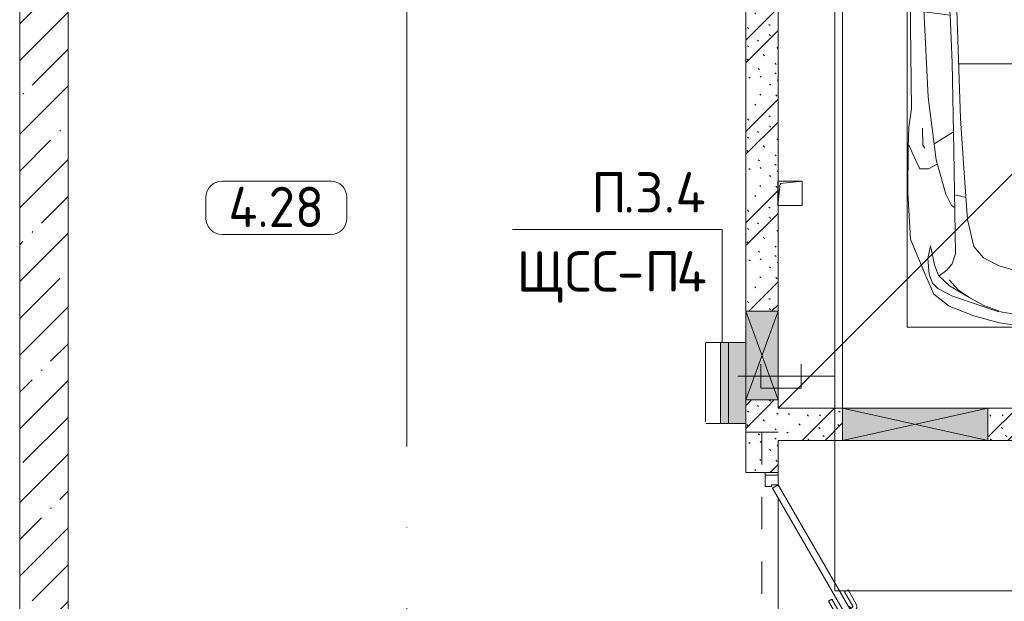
# Model space of a CAD drawing. Header units: millimetres. Extents: x -32229 to 169101, y -13689 to 125138.
# Tile 197 of 202: x 84205 to 90307, y 6953 to 10555. Entities that reach past the tile are written whole.
import ezdxf

# ---------------------------------------------------------------- set-up
doc = ezdxf.new("R2010")
doc.units = ezdxf.units.MM
doc.linetypes.add('3_ Штрих_ 1 х 1 мм', pattern=[400, 200, -200])
doc.linetypes.add('ADSK_Линия сетки', pattern=[5000, 4000, -500, 0, -500])
for name, color, linetype, lineweight in [('A-____-NOTE-TEXT', 5, 'Continuous', 18), ('A-AREA-____-IDEN', 7, 'Continuous', 9), ('A-DETL-____-THIN', 7, 'Continuous', 9), ('A-DETL-GENF-OTLN', 7, 'Continuous', 18), ('A-DOOR-____-MCUT', 7, 'Continuous', 9), ('A-DOOR-____-OTLN', 7, 'Continuous', 18), ('A-DOOR-FRAM-MCUT', 7, 'Continuous', 9), ('A-FLOR-____-OTLN', 7, 'Continuous', 18), ('A-GLAZ-____-MCUT', 7, 'Continuous', 9), ('A-GLAZ-____-OTLN', 7, 'Continuous', 18), ('A-WALL-____-MCUT', 7, 'Continuous', 40), ('A-WALL-____-PATT', 7, 'Continuous', 40), ('C-PRKG-____-OTLN', 7, 'Continuous', 18), ('G-____-____-TEXT', 7, 'Continuous', 9), ('I-WALL-____-MCUT', 7, 'Continuous', 40), ('M-EQPM-____-OTLN', 7, 'Continuous', 18), ('S-BEAM-____-OTLN', 7, 'Continuous', 18), ('S-GRID-____-OTLN', 7, 'Continuous', 9)]:
    doc.layers.add(name, color=color, linetype=linetype, lineweight=lineweight)
doc.layers.add('A-DETL-____-OTLN', color=7, linetype='Continuous', lineweight=9, true_color=0x00a600)
doc.styles.add('GOST Common_5', font='GOST_Common.ttf', dxfattribs={"height": 250})
doc.styles.add('ISOCPEUR', font='isocpeur.ttf', dxfattribs={"height": 250})
pattern_1 = [(135, (300.56, 377.28), (-565.6854, 6e-14), [10, -790]), (135, (349.8, 474.73), (-565.6854, 6e-14), [10, -790]), (135, (423.93, 473.06), (-565.6854, 6e-14), [10, -790]), (135, (229.92, 447.9), (-565.6854, 6e-14), [10, -790]), (135, (155.08, 447.9), (-565.6854, 6e-14), [10, -790]), (135, (114.9, 369.03), (-565.6854, 6e-14), [10, -790]), (135, (132.43, 285.8), (-565.6854, 6e-14), [10, -790]), (135, (214.66, 322), (-565.6854, 6e-14), [10, -790]), (135, (198.16, 261.88), (-565.6854, 6e-14), [10, -790]), (135, (45.2, 272.9), (-565.6854, 6e-14), [10, -790]), (135, (42.32, 336.16), (-565.6854, 6e-14), [10, -790]), (135, (92.26, 192.24), (-565.6854, 6e-14), [10, -790]), (135, (7.07, 149.2), (-565.6854, 6e-14), [10, -790]), (135, (80.6, 95.1), (-565.6854, 6e-14), [10, -790]), (135, (79.53, 36.94), (-565.6854, 6e-14), [10, -790]), (135, (153.87, 74.56), (-565.6854, 6e-14), [10, -790]), (135, (228.35, 124.8), (-565.6854, 6e-14), [10, -790]), (135, (279.75, 180.4), (-565.6854, 6e-14), [10, -790]), (135, (282.9, 31.63), (-565.6854, 6e-14), [10, -790]), (135, (377.38, 53.45), (-565.6854, 6e-14), [10, -790]), (135, (352.28, 102.7), (-565.6854, 6e-14), [10, -790]), (135, (354.05, 0), (-565.6854, 6e-14), [10, -790]), (135, (553.23, 16.45), (-565.6854, 6e-14), [10, -790]), (135, (542.38, 63.45), (-565.6854, 6e-14), [10, -790]), (135, (536.58, 239.3), (-565.6854, 6e-14), [10, -790]), (135, (475.85, 203.9), (-565.6854, 6e-14), [10, -790]), (135, (475.85, 316.54), (-565.6854, 6e-14), [10, -790]), (135, (520.8, 408.7), (-565.6854, 6e-14), [10, -790]), (135, (551.1, 470.8), (-565.6854, 6e-14), [10, -790]), (135, (235.25, 537.93), (-565.6854, 6e-14), [10, -790]), (135, (407.25, 547.65), (-565.6854, 6e-14), [10, -790]), (135, (94.5, 558.6), (-565.6854, 6e-14), [10, -790]), (135, (46.4, 532.3), (-565.6854, 6e-14), [10, -790]), (135, (85.56, 465.04), (-565.6854, 6e-14), [10, -790]), (135, (355.53, 181.14), (-565.6854, 6e-14), [10, -790]), (135, (362.23, 243.6), (-565.6854, 6e-14), [10, -790]), (135, (413.45, 344.1), (-565.6854, 6e-14), [10, -790]), (135, (286.3, 273.25), (-565.6854, 6e-14), [10, -790]), (135, (423.02, 263.72), (-565.6854, 6e-14), [10, -790]), (135, (162.94, 190.2), (-565.6854, 6e-14), [10, -790]), (135, (470.25, 120.93), (-565.6854, 6e-14), [10, -790]), (135, (484.48, 9.78), (-565.6854, 6e-14), [10, -790]), (45, (0, 212.13), (-565.6854, 0), []), (45, (212.13, 0), (-565.6854, 0), []), (45, (353.55, 0), (-565.6854, 0), []), (45, (0, 353.55), (-565.6854, 0), [])]

# ---------------------------------------------------------------- blocks, each defined once
blk = doc.blocks.new('АР_Дверь однопольная - 1100х2100h_техн_ помещ_-5149462--01 ЭМ')
at = {"layer": 'A-DOOR-____-MCUT', "color": 253, "lineweight": 13, "true_color": 0xaaaaaa}
for p, q in [((347.7, 575), (-475, 100)), ((367.7, 540.4), (347.7, 575)), ((-455, 65.4), (367.7, 540.4)), ((-475, 100), (-455, 65.4))]:
    blk.add_line(p, q, dxfattribs=at)
at = {"layer": 'A-DOOR-____-OTLN', "color": 253, "lineweight": 5, "true_color": 0xaaaaaa}
for p, q in [((175.5, 533.3), (264.3, 584.6)), ((188, 511.7), (276.8, 562.9)), ((322.1, 569.4), (278.8, 544.4)), ((289.6, 550.7), (283.6, 561.1)), ((311.2, 563.2), (305.2, 573.6)), ((326.1, 562.5), (322.1, 569.4)), ((188, 511.7), (175.5, 533.3)), ((278.8, 544.4), (282.8, 537.5)), ((306.8, 495.9), (302.8, 502.9)), ((350.1, 520.9), (306.8, 495.9)), ((317.6, 502.2), (323.6, 491.8)), ((339.2, 514.7), (345.3, 504.3)), ((346.1, 527.9), (350.1, 520.9)), ((233, 433.7), (321.8, 485)), ((233, 433.7), (245.5, 412.1)), ((245.5, 412.1), (334.3, 463.3))]:
    blk.add_line(p, q, dxfattribs=at)
for centre, radius, start, end in [((279.3, 558.6), 30, 30, 120), ((279.3, 558.6), 4.99, 30, 120), ((-475, 100), 950, 360, 30), ((319.3, 489.3), 4.99, 300, 30), ((319.3, 489.3), 30, 300, 30)]:
    blk.add_arc(centre, radius, start, end, dxfattribs=at)
at = {"layer": 'A-DOOR-FRAM-MCUT', "color": 253, "lineweight": 13, "true_color": 0xaaaaaa}
for p, q in [((-535, 100), (-550, 100)), ((-475, 100), (-535, 100)), ((-535, 100), (-535, 20)), ((-475, 60), (-475, 100)), ((535, 100), (475, 100)), ((475, 100), (475, 60)), ((535, 20), (535, 100)), ((535, 100), (550, 100)), ((-535, 20), (-550, 20)), ((-535, 20), (-465, 20)), ((-465, 60), (-475, 60)), ((-465, 20), (-465, 60)), ((475, 60), (465, 60)), ((465, 60), (465, 20)), ((465, 20), (535, 20)), ((535, 20), (550, 20))]:
    blk.add_line(p, q, dxfattribs=at)
blk = doc.blocks.new('АР_Машиноместо - 5300x2500_С-2205627--01 ЭМ')
at = {"layer": 'A-DETL-GENF-OTLN', "color": 253, "lineweight": 13, "true_color": 0xaaaaaa}
for p, q in [((1052.6, -517.5), (861.8, -571.6)), ((1165.1, -503.1), (1052.6, -517.5)), ((1250, -500), (1165.1, -503.1)), ((1250, -500), (1334.9, -503.1)), ((1334.9, -503.1), (1447.4, -517.5)), ((1447.4, -517.5), (1638.2, -571.6)), ((861.8, -571.6), (701.8, -640.4)), ((1050.7, -599.4), (941.4, -642.2)), ((1148.8, -583), (1050.7, -599.4)), ((1250, -581.6), (1148.8, -583)), ((1250, -581.6), (1351.2, -583)), ((1351.2, -583), (1449.3, -599.4)), ((1449.3, -599.4), (1558.6, -642.2)), ((1638.2, -571.6), (1798.2, -640.4)), ((701.8, -640.4), (584.4, -714.6)), ((824.6, -660.9), (703.5, -696.4)), ((804.5, -715.7), (824.6, -660.9)), ((941.4, -642.2), (881.5, -691.6)), ((1558.6, -642.2), (1618.5, -691.6)), ((1695.5, -715.7), (1675.4, -660.9)), ((1675.4, -660.9), (1796.5, -696.4)), ((1798.2, -640.4), (1915.6, -714.6)), ((584.4, -714.6), (489, -795.6)), ((703.5, -696.4), (616.5, -746.4)), ((737.5, -778.3), (804.5, -715.7)), ((881.5, -691.6), (809.1, -809.4)), ((888.4, -685.9), (815.2, -686.6)), ((1611.6, -685.9), (1684.8, -686.6)), ((1618.5, -691.6), (1690.9, -809.4)), ((1762.5, -778.3), (1695.5, -715.7)), ((1796.5, -696.4), (1883.5, -746.4)), ((1915.6, -714.6), (2011, -795.6)), ((616.5, -746.4), (550, -812.3)), ((677.4, -843.7), (737.5, -778.3)), ((1822.6, -843.7), (1762.5, -778.3)), ((1883.5, -746.4), (1950, -812.3)), ((445.9, -853.1), (420.9, -910.7)), ((489, -795.6), (445.9, -853.1)), ((519.1, -851.5), (505.7, -920)), ((550, -812.3), (519.1, -851.5)), ((639.1, -920), (677.4, -843.7)), ((809.1, -809.4), (749.2, -950.3)), ((1690.9, -809.4), (1750.8, -950.3)), ((1860.9, -920), (1822.6, -843.7)), ((1950, -812.3), (1980.9, -851.5)), ((1980.9, -851.5), (1994.3, -920)), ((2011, -795.6), (2054.1, -853.1)), ((2054.1, -853.1), (2079.1, -910.7)), ((420.9, -910.7), (409.5, -1087)), ((2079.1, -910.7), (2090.5, -1087)), ((505.7, -920), (510.2, -1018.7)), ((603.4, -1004.8), (639.1, -920)), ((749.2, -950.3), (687.4, -1141)), ((1750.8, -950.3), (1812.6, -1141)), ((1896.6, -1004.8), (1860.9, -920)), ((1994.3, -920), (1989.8, -1018.7)), ((510.2, -1018.7), (521.5, -1074.5)), ((548.5, -1076.2), (603.4, -1004.8)), ((1951.5, -1076.2), (1896.6, -1004.8)), ((1989.8, -1018.7), (1978.5, -1074.5)), ((409.5, -1087), (410.6, -1634.2)), ((521.5, -1074.5), (548.5, -1076.2)), ((1978.5, -1074.5), (1951.5, -1076.2)), ((2090.5, -1087), (2089.4, -1634.2)), ((687.4, -1141), (615.4, -1410.3)), ((1812.6, -1141), (1884.6, -1410.3)), ((615.4, -1410.3), (589.4, -1615.5)), ((852.8, -1499), (1016.6, -1459.9)), ((1016.6, -1459.9), (1146.9, -1439.4)), ((1146.9, -1439.4), (1250, -1434.1)), ((1353.1, -1439.4), (1250, -1434.1)), ((1483.4, -1459.9), (1353.1, -1439.4)), ((1647.2, -1499), (1483.4, -1459.9)), ((1884.6, -1410.3), (1910.6, -1615.5)), ((703.6, -1557.1), (852.8, -1499)), ((1796.4, -1557.1), (1647.2, -1499)), ((590.4, -1624.3), (703.6, -1557.1)), ((1909.6, -1624.3), (1796.4, -1557.1)), ((410.6, -1634.2), (426.5, -1730.9)), ((546.5, -1642.6), (530.6, -1857.6)), ((589.4, -1615.5), (595.8, -1824.8)), ((1910.6, -1615.5), (1904.2, -1824.8)), ((1953.5, -1642.6), (1969.4, -1857.6)), ((2089.4, -1634.2), (2073.5, -1730.9)), ((426.5, -1730.9), (427.5, -1943)), ((495, -1765.3), (426.6, -1753.4)), ((533.6, -1816.8), (495, -1765.3)), ((540.9, -1993.7), (539.8, -1733.1)), ((1959.1, -1993.7), (1960.2, -1733.1)), ((1966.4, -1816.8), (2005, -1765.3)), ((2005, -1765.3), (2073.4, -1753.4)), ((2073.5, -1730.9), (2072.5, -1943)), ((597, -2231), (535, -1798.3)), ((595.8, -1824.8), (644.6, -2191.8)), ((1904.2, -1824.8), (1855.4, -2191.8)), ((1903, -2231), (1965, -1798.3)), ((530.6, -1857.6), (500.6, -1894.5)), ((1969.4, -1857.6), (1999.4, -1894.5)), ((500.6, -1894.5), (357.8, -1990.1)), ((479.9, -2052.9), (471, -1914.3)), ((1999.4, -1894.5), (2142.2, -1990.1)), ((2020.1, -2052.9), (2029, -1914.3)), ((357.8, -1990.1), (309.5, -2036.1)), ((540.9, -1993.7), (476.3, -1997.9)), ((505.9, -1996), (500, -2210.1)), ((1959.1, -1993.7), (2023.7, -1997.9)), ((1994.1, -1996), (2000, -2210.1)), ((2142.2, -1990.1), (2190.5, -2036.1)), ((309.5, -2036.1), (296.8, -2079.9)), ((301.4, -2130.5), (479.9, -2052.9)), ((432.3, -2119.9), (430.7, -2073.9)), ((2198.6, -2130.5), (2020.1, -2052.9)), ((2067.7, -2119.9), (2069.3, -2073.9)), ((2190.5, -2036.1), (2203.2, -2079.9)), ((296.8, -2079.9), (301.4, -2130.5)), ((428.2, -2308.5), (432.3, -2119.9)), ((2071.8, -2308.5), (2067.7, -2119.9)), ((2203.2, -2079.9), (2198.6, -2130.5)), ((644.6, -2191.8), (684.2, -2522.3)), ((1855.4, -2191.8), (1815.8, -2522.3)), ((500, -2210.1), (495.7, -2532.3)), ((636.6, -2526.5), (597, -2231)), ((1863.4, -2526.5), (1903, -2231)), ((2000, -2210.1), (2004.3, -2532.3)), ((417.5, -2723), (428.2, -2308.5)), ((2082.5, -2723), (2071.8, -2308.5)), ((495.7, -2532.3), (501.4, -2789.7)), ((636.6, -2526.5), (665.8, -2867.4)), ((684.2, -2522.3), (704.9, -2775.5)), ((1815.8, -2522.3), (1795.1, -2775.5)), ((1863.4, -2526.5), (1834.2, -2867.4)), ((2004.3, -2532.3), (1998.6, -2789.7)), ((447.8, -2638.7), (447.8, -2733.7)), ((2052.2, -2638.7), (2052.2, -2733.7)), ((426.5, -3446.8), (417.5, -2723)), ((447.8, -2733.7), (459.7, -2756.2)), ((2052.2, -2733.7), (2040.3, -2756.2)), ((2073.5, -3446.8), (2082.5, -2723)), ((501.4, -2789.7), (530.9, -3374.8)), ((704.9, -2775.5), (731.2, -3507.6)), ((1795.1, -2775.5), (1768.8, -3507.6)), ((1998.6, -2789.7), (1969.1, -3374.8)), ((505.1, -2846.9), (420.9, -2813.3)), ((665.8, -2867.4), (505.1, -2846.9)), ((665.6, -2864.6), (678.7, -3159.5)), ((1834.4, -2864.6), (1821.3, -3159.5)), ((1834.2, -2867.4), (1994.9, -2846.9)), ((1994.9, -2846.9), (2079.1, -2813.3)), ((678.7, -3159.5), (689.3, -3705.5)), ((1821.3, -3159.5), (1810.7, -3705.5)), ((530.9, -3374.8), (578.7, -3762.9)), ((1969.1, -3374.8), (1921.3, -3762.9)), ((409.5, -3560), (426.5, -3446.8)), ((2090.5, -3560), (2073.5, -3446.8)), ((731.2, -3507.6), (752.2, -3845.6)), ((1768.8, -3507.6), (1747.8, -3845.6)), ((405.6, -3688.5), (409.5, -3560)), ((495.5, -3566.1), (496.8, -3671.6)), ((687.1, -3588.8), (566.5, -3663.9)), ((1812.9, -3588.8), (1933.5, -3663.9)), ((2004.5, -3566.1), (2003.2, -3671.6)), ((2094.4, -3688.5), (2090.5, -3560)), ((403.4, -3968), (405.6, -3688.5)), ((408.2, -3667), (453.1, -3766.3)), ((496.8, -3671.6), (510.1, -3691.5)), ((689.3, -3705.5), (699.7, -4345.5)), ((1810.7, -3705.5), (1800.3, -4345.5)), ((2003.2, -3671.6), (1989.9, -3691.5)), ((2091.8, -3667), (2046.9, -3766.3)), ((2096.6, -3968), (2094.4, -3688.5)), ((453.1, -3766.3), (478.4, -3819.3)), ((578.7, -3762.9), (638.7, -3975.4)), ((1921.3, -3762.9), (1861.3, -3975.4)), ((2046.9, -3766.3), (2021.6, -3819.3)), ((478.4, -3819.3), (532.5, -3818.1)), ((532.5, -3818.1), (585.5, -3790.5)), ((1967.5, -3818.1), (1914.5, -3790.5)), ((2021.6, -3819.3), (1967.5, -3818.1)), ((752.2, -3845.6), (774.4, -4132.9)), ((1747.8, -3845.6), (1725.6, -4132.9)), ((419.6, -4254.2), (403.4, -3968)), ((638.7, -3975.4), (675.2, -4045.5)), ((1861.3, -3975.4), (1824.8, -4045.5)), ((2080.4, -4254.2), (2096.6, -3968)), ((675.2, -4045.5), (694.6, -4057.6)), ((1824.8, -4045.5), (1805.4, -4057.6)), ((774.4, -4132.9), (812.5, -4298.9)), ((1725.6, -4132.9), (1687.5, -4298.9)), ((507.1, -4462.6), (419.6, -4254.2)), ((1992.9, -4462.6), (2080.4, -4254.2)), ((543.7, -4295.1), (528.4, -4374.7)), ((569.5, -4413.1), (543.7, -4295.1)), ((812.5, -4298.9), (872.7, -4370.2)), ((1687.5, -4298.9), (1627.3, -4370.2)), ((1930.5, -4413.1), (1956.3, -4295.1)), ((1956.3, -4295.1), (1971.6, -4374.7)), ((528.4, -4374.7), (536.4, -4471.4)), ((699.7, -4345.5), (679.6, -4406.3)), ((872.7, -4370.2), (970.5, -4419.3)), ((1627.3, -4370.2), (1529.5, -4419.3)), ((1800.3, -4345.5), (1820.4, -4406.3)), ((1971.6, -4374.7), (1963.6, -4471.4)), ((594.6, -4479.3), (569.5, -4413.1)), ((645, -4445.5), (597.3, -4481.4)), ((679.6, -4406.3), (645, -4445.5)), ((970.5, -4419.3), (1069.6, -4447.3)), ((1069.6, -4447.3), (1167.1, -4453.2)), ((1167.1, -4453.2), (1250, -4453.9)), ((1332.9, -4453.2), (1250, -4453.9)), ((1430.4, -4447.3), (1332.9, -4453.2)), ((1529.5, -4419.3), (1430.4, -4447.3)), ((1820.4, -4406.3), (1855, -4445.5)), ((1855, -4445.5), (1902.7, -4481.4)), ((1905.4, -4479.3), (1930.5, -4413.1)), ((565.9, -4595.1), (507.1, -4462.6)), ((536.4, -4471.4), (557.5, -4525.7)), ((661.8, -4543.1), (594.6, -4479.3)), ((717.1, -4568.9), (659.6, -4505.3)), ((1782.9, -4568.9), (1840.4, -4505.3)), ((1838.2, -4543.1), (1905.4, -4479.3)), ((1934.1, -4595.1), (1992.9, -4462.6)), ((1963.6, -4471.4), (1942.5, -4525.7)), ((557.5, -4525.7), (590.7, -4560.1)), ((590.7, -4560.1), (680.7, -4606.5)), ((788.5, -4617.7), (661.8, -4543.1)), ((791.3, -4619.7), (717.1, -4568.9)), ((1708.7, -4619.7), (1782.9, -4568.9)), ((1711.5, -4617.7), (1838.2, -4543.1)), ((1909.3, -4560.1), (1819.3, -4606.5)), ((1942.5, -4525.7), (1909.3, -4560.1)), ((659.1, -4669.9), (565.9, -4595.1)), ((680.7, -4606.5), (967, -4703.6)), ((873.9, -4665.1), (791.3, -4619.7)), ((1819.3, -4606.5), (1533, -4703.6)), ((1626.1, -4665.1), (1708.7, -4619.7)), ((1840.9, -4669.9), (1934.1, -4595.1)), ((812.7, -4729.4), (659.1, -4669.9)), ((988.2, -4706.7), (873.9, -4665.1)), ((1511.8, -4706.7), (1626.1, -4665.1)), ((1687.3, -4729.4), (1840.9, -4669.9)), ((970.2, -4771.8), (812.7, -4729.4)), ((1122.2, -4726.4), (988.2, -4706.7)), ((1250, -4731.7), (1122.2, -4726.4)), ((1250, -4731.7), (1377.8, -4726.4)), ((1377.8, -4726.4), (1511.8, -4706.7)), ((1529.8, -4771.8), (1687.3, -4729.4)), ((1126.4, -4794.1), (970.2, -4771.8)), ((1250, -4800), (1126.4, -4794.1)), ((1250, -4800), (1373.6, -4794.1)), ((1373.6, -4794.1), (1529.8, -4771.8))]:
    blk.add_line(p, q, dxfattribs=at)
at = {"layer": 'A-DETL-GENF-OTLN', "color": 254, "lineweight": 13, "true_color": 0xd4d4d4}
for p, q in [((742.6, -707.8), (664.7, -739.9)), ((1757.4, -707.8), (1835.3, -739.9)), ((664.7, -739.9), (591.7, -805)), ((1835.3, -739.9), (1908.3, -805)), ((591.7, -805), (534.5, -874.4)), ((1908.3, -805), (1965.5, -874.4)), ((534.5, -874.4), (528.1, -949.5)), ((1965.5, -874.4), (1971.9, -949.5)), ((710.2, -962.8), (636.7, -1146)), ((1789.8, -962.8), (1863.3, -1146)), ((537.4, -1076.1), (524.9, -1188.6)), ((1962.6, -1076.1), (1975.1, -1188.6)), ((636.7, -1146), (590.3, -1367.8)), ((1863.3, -1146), (1909.7, -1367.8)), ((524.9, -1188.6), (513.9, -1368.9)), ((1975.1, -1188.6), (1986.1, -1368.9)), ((513.9, -1368.9), (502.3, -1696.3)), ((590.3, -1367.8), (546.5, -1642.6)), ((1909.7, -1367.8), (1953.5, -1642.6)), ((1986.1, -1368.9), (1997.7, -1696.3)), ((794.6, -2446), (955.7, -2426.8)), ((955.7, -2426.8), (1105.5, -2413.7)), ((1105.5, -2413.7), (1250, -2412.9)), ((1394.5, -2413.7), (1250, -2412.9)), ((1544.3, -2426.8), (1394.5, -2413.7)), ((1705.4, -2446), (1544.3, -2426.8)), ((677.9, -2473), (794.6, -2446)), ((1822.1, -2473), (1705.4, -2446)), ((715.1, -3168.3), (1250, -3167.3)), ((1784.9, -3168.3), (1250, -3167.3)), ((694.6, -3980.4), (765.1, -3996.8)), ((1805.4, -3980.4), (1734.9, -3996.8))]:
    blk.add_line(p, q, dxfattribs=at)
at = {"layer": 'C-PRKG-____-OTLN', "color": 253, "lineweight": 13, "true_color": 0xaaaaaa}
for p, q in [((2500, 0), (0, 0)), ((0, 0), (0, -5300)), ((2500, 0), (2500, -5300)), ((400, -500), (400, -4800)), ((400, -500), (2100, -500)), ((2100, -500), (2100, -4800)), ((400, -4800), (2100, -4800))]:
    blk.add_line(p, q, dxfattribs=at)
blk = doc.blocks.new('АР_Отверстие прямоугольное - ОВВ-4887688--01 ЭМ')
at = {"layer": 'A-GLAZ-____-OTLN', "lineweight": 13, "true_color": 0xf0f0f0}
blk.add_hatch(color=7, dxfattribs=at).paths.add_polyline_path([(400, 100), (-150, 100), (-150, -100), (400, -100), (400, -19.1)])
at = {"layer": 'A-GLAZ-____-MCUT', "color": 253, "lineweight": 13, "true_color": 0xaaaaaa}
for p, q in [((-150, 100), (-150, -100)), ((400, 100), (400, -100))]:
    blk.add_line(p, q, dxfattribs=at)
at = {"layer": 'A-GLAZ-____-OTLN', "color": 253, "lineweight": 5, "true_color": 0xaaaaaa}
for p, q in [((400, 100), (-150, -100)), ((-150, 100), (400, -100))]:
    blk.add_line(p, q, dxfattribs=at)
at = {"layer": 'A-GLAZ-____-OTLN', "color": 253, "lineweight": 13, "true_color": 0xaaaaaa}
for p, q in [((400, 100), (-150, 100)), ((-150, 100), (-150, -100)), ((400, -100), (400, 100)), ((-150, -100), (44.4, -100))]:
    blk.add_line(p, q, dxfattribs=at)
blk = doc.blocks.new('АР_Отверстие прямоугольное - ОВВ-5575607--01 ЭМ')
at = {"layer": 'A-GLAZ-____-OTLN', "lineweight": 13, "true_color": 0xf0f0f0}
blk.add_hatch(color=7, dxfattribs=at).paths.add_polyline_path([(-325, -100), (575, -100), (575, 100), (-325, 100), (-325, -86.8)])
at = {"layer": 'A-GLAZ-____-MCUT', "color": 253, "lineweight": 13, "true_color": 0xaaaaaa}
for p, q in [((-325, 100), (-325, -100)), ((575, 100), (575, -100))]:
    blk.add_line(p, q, dxfattribs=at)
at = {"layer": 'A-GLAZ-____-OTLN', "color": 253, "lineweight": 5, "true_color": 0xaaaaaa}
for p, q in [((575, 100), (-325, -100)), ((-325, 100), (575, -100))]:
    blk.add_line(p, q, dxfattribs=at)
at = {"layer": 'A-GLAZ-____-OTLN', "color": 253, "lineweight": 13, "true_color": 0xaaaaaa}
for p, q in [((575, 100), (-325, 100)), ((-325, 100), (-325, -100)), ((575, -100), (575, 100)), ((-325, -100), (575, -100))]:
    blk.add_line(p, q, dxfattribs=at)
blk = doc.blocks.new('АР_Канал вертикальный прямоугольный - ВК-5386080--01 ЭМ')
at = {"layer": 'M-EQPM-____-OTLN', "color": 253, "lineweight": 13, "true_color": 0xaaaaaa}
for p, q in [((75, 75), (-75, 75)), ((-75, 75), (-75, -75)), ((75, 75), (-75, 75)), ((-75, 75), (-75, -75)), ((-75, -75), (-75, 75)), ((-75, 75), (75, 75)), ((-60, 60), (75, 75)), ((-60, 60), (75, 75)), ((75, -75), (75, 75)), ((75, 75), (75, -75)), ((-75, -75), (-60, 60)), ((-75, -75), (-60, 60)), ((-75, -75), (75, -75)), ((75, -75), (-75, -75))]:
    blk.add_line(p, q, dxfattribs=at)
blk = doc.blocks.new('АР_Перемычка - 200_Уx2_75x5__Опх2_0_75x5_-250-V85--01 ЭМ')
at = {"layer": 'S-BEAM-____-OTLN', "color": 9, "linetype": '3_ Штрих_ 1 х 1 мм', "lineweight": 15, "true_color": 0xc4c4c4}
for p, q in [((-800, 100), (-800, -100)), ((550, 100), (550, -100)), ((-800, 0), (550, 0))]:
    blk.add_line(p, q, dxfattribs=at)
blk = doc.blocks.new('Наметкина 10_РД_АР_П_отсоединено_rvt-1--01 ЭМ')
at = {"layer": 'A-WALL-____-PATT', "lineweight": 5, "true_color": 0xaaaaaa}
h = blk.add_hatch(dxfattribs=at)
h.set_pattern_fill('FP_1', color=253, style=0, pattern_type=2)
h.set_pattern_definition([(45, (0, 0), (-228.0985, 228.0985), []), (45, (228.1, 0), (-228.0985, 228.0985), [403.225, -80.645, 6.706, -73.939])])
h.paths.add_polyline_path([(84505.3, 2600), (84505.3, 30150), (84205.3, 30150), (84205.3, 2600)])
h = blk.add_hatch(dxfattribs=at)
h.set_pattern_fill('FP_6', color=253, style=0, pattern_type=2)
h.set_pattern_definition(pattern_1)
h.paths.add_polyline_path([(88786.2, 8150), (88905.3, 8150), (88905.3, 8200), (88705.3, 8200), (88705.3, 8150)])
h.paths.add_polyline_path([(88705.3, 8750), (88905.3, 8750), (88905.3, 11145), (88705.3, 11145), (88705.3, 10550)])
h.paths.add_polyline_path([(88705.3, 11395), (88905.3, 11395), (88905.3, 11500), (88705.3, 11500)])
h.paths.add_polyline_path([(88905.3, 11990), (88905.3, 12050), (88705.3, 12050), (88705.3, 11990)])
h = blk.add_hatch(dxfattribs=at)
h.set_pattern_fill('FP_6', color=253, style=0, pattern_type=2)
h.set_pattern_definition(pattern_1)
h.paths.add_polyline_path([(91305.3, 7950), (93685.3, 7950), (93685.3, 8150), (90205.3, 8150), (90205.3, 7950), (91105.3, 7950)])
h.paths.add_polyline_path([(88705.1, 7950), (89305.3, 7950), (89305.3, 8150), (88705.3, 8150), (88705.1, 8054.6)])
h.paths.add_polyline_path([(94955.3, 7950), (94955.3, 8150), (93935.3, 8150), (93935.3, 7950), (94804.8, 7950)])
h = blk.add_hatch(dxfattribs=at)
h.set_pattern_fill('FP_6', color=253, style=0, pattern_type=2)
h.set_pattern_definition(pattern_1)
h.paths.add_polyline_path([(88705.3, 7750), (88905.3, 7750), (88905.3, 7950), (88705.3, 7950)])
at = {"layer": 'A-FLOR-____-OTLN', "color": 253, "lineweight": 13, "true_color": 0xaaaaaa}
for p, q in [((88905.3, 8150), (91305.3, 10550)), ((88905.3, 7735), (88905.3, 7750)), ((88905.3, 6725), (88905.3, 7595))]:
    blk.add_line(p, q, dxfattribs=at)
at = {"layer": 'A-WALL-____-MCUT', "color": 253, "lineweight": 13, "true_color": 0xaaaaaa}
for p, q in [((84205.3, 30150), (84205.3, 2600)), ((84505.3, 6650), (84505.3, 12050))]:
    blk.add_line(p, q, dxfattribs=at)
at = {"layer": 'I-WALL-____-MCUT', "color": 253, "lineweight": 13, "true_color": 0xaaaaaa}
for p, q in [((88705.3, 11145), (88705.3, 8750)), ((88905.3, 8750), (88905.3, 11145)), ((88705.3, 8750), (88705.3, 8555.6)), ((88905.3, 8200), (88905.3, 8750)), ((88705.3, 8555.6), (88705.3, 8200)), ((88705.3, 8200), (88705.3, 8150)), ((88905.3, 8150), (88905.3, 8200)), ((89305.3, 8150), (88905.3, 8150)), ((90205.3, 8150), (89305.3, 8150)), ((93685.3, 8150), (90205.3, 8150)), ((88705.1, 8054.6), (88705.1, 7950)), ((88705.1, 7950), (88705.3, 7950)), ((88705.3, 7950), (88705.3, 7750)), ((88905.3, 7950), (89305.3, 7950)), ((88905.3, 7750), (88905.3, 7950)), ((89305.3, 7950), (90205.3, 7950)), ((90205.3, 7950), (93685.3, 7950)), ((88705.3, 7750), (88905.3, 7750))]:
    blk.add_line(p, q, dxfattribs=at)
at = {"layer": 'A-DOOR-____-OTLN', "color": 253, "lineweight": 13, "true_color": 0xaaaaaa, "rotation": 270}
blk.add_blockref('АР_Дверь однопольная - 1100х2100h_техн_ помещ_-5149462--01 ЭМ', (88805.3, 7200), dxfattribs=at)
at = {"layer": 'A-GLAZ-____-OTLN', "color": 253, "lineweight": 13, "true_color": 0xaaaaaa, "rotation": 270}
blk.add_blockref('АР_Отверстие прямоугольное - ОВВ-4887688--01 ЭМ', (88805.3, 8600), dxfattribs=at)
at = {"layer": 'A-GLAZ-____-OTLN', "color": 253, "lineweight": 13, "true_color": 0xaaaaaa}
blk.add_blockref('АР_Отверстие прямоугольное - ОВВ-5575607--01 ЭМ', (89630.3, 8050), dxfattribs=at)
at = {"layer": 'C-PRKG-____-OTLN', "color": 253, "lineweight": 13, "true_color": 0xaaaaaa}
blk.add_blockref('АР_Машиноместо - 5300x2500_С-2205627--01 ЭМ', (89305.3, 13450), dxfattribs=at)
at = {"layer": 'M-EQPM-____-OTLN', "color": 253, "lineweight": 13, "true_color": 0xaaaaaa}
blk.add_blockref('АР_Канал вертикальный прямоугольный - ВК-5386080--01 ЭМ', (88979, 9480), dxfattribs=at)
at = {"layer": 'S-BEAM-____-OTLN', "color": 253, "lineweight": 13, "true_color": 0xaaaaaa, "rotation": 270}
blk.add_blockref('АР_Перемычка - 200_Уx2_75x5__Опх2_0_75x5_-250-V85--01 ЭМ', (88805.3, 7200), dxfattribs=at)
blk = doc.blocks.new('Марка помещения 2 - Марка помещения 2-1605974--01 ЭМ')
at = {"layer": 'A-AREA-____-IDEN', "color": 253, "true_color": 0xaaaaaa}
for p, q in [((-1.797, 0.841), (1.569, 0.841)), ((-2.297, -0.309), (-2.297, 0.341)), ((2.069, 0.341), (2.069, -0.309)), ((1.569, -0.809), (-1.797, -0.809))]:
    blk.add_line(p, q, dxfattribs=at)
for centre, start, end in [((-1.797, 0.341), 90, 180), ((1.569, 0.341), 0, 90), ((-1.797, -0.309), 180, 270), ((1.569, -0.309), 270, 360)]:
    blk.add_arc(centre, 0.5, start, end, dxfattribs=at)

msp = doc.modelspace()

# ---------------------------------------------------------------- hatches: boundary and pattern name
at = {"layer": 'A-____-NOTE-TEXT', "lineweight": 5, "true_color": 0x0000ff}
msp.add_hatch(color=5, dxfattribs=at).paths.add_polyline_path([(88548.3, 8054.6), (88705.3, 8054.6), (88705.3, 8555.6), (88548.3, 8555.6), (88548.3, 8150)])

# ---------------------------------------------------------------- linework, layer by layer
at = {"layer": 'A-____-NOTE-TEXT', "color": 5, "lineweight": 9, "true_color": 0x0000ff}
for p, q in [((88456, 8555), (88456, 8064.9)), ((88705.3, 8555.6), (88456.7, 8555.6)), ((88548.3, 8555.6), (88548.3, 8054.6)), ((88705.3, 8555.6), (88548.3, 8555.6)), ((88597.6, 8054.6), (88597.6, 8555.6)), ((88705.3, 8054.6), (88705.3, 8556.2)), ((88705.3, 8054.6), (88705.3, 8555.6)), ((88456.7, 8054.6), (88705.3, 8054.6)), ((88548.3, 8054.6), (88705.3, 8054.6))]:
    msp.add_line(p, q, dxfattribs=at)
at = {"layer": 'A-DETL-____-OTLN', "color": 5, "true_color": 0x0000ff}
for p, q in [((89256.1, 8347.1), (89256.1, 30550.7)), ((88798.1, 8422.9), (88798.1, 8272.9)), ((89048.1, 8272.9), (89048.1, 8422.9)), ((88656.1, 8347.1), (89256.1, 8347.1)), ((89256.1, 8347.1), (89256.1, 7018.3)), ((88798.1, 8272.9), (89048.1, 8272.9)), ((89256.1, 7018.3), (96496.4, 7018.3))]:
    msp.add_line(p, q, dxfattribs=at)
at = {"layer": 'A-DETL-____-THIN'}
for q in [(87258.3, 9256.7), (88558.3, 8556.7)]:
    msp.add_line((88558.3, 9256.7), q, dxfattribs=at)
at = {"layer": 'S-GRID-____-OTLN', "color": 253, "linetype": 'ADSK_Линия сетки', "true_color": 0xaaaaaa}
msp.add_line((86605.3, -12088.9), (86605.3, 125138.4), dxfattribs=at)

# ---------------------------------------------------------------- block references
at = {"lineweight": 5}
msp.add_blockref('Наметкина 10_РД_АР_П_отсоединено_rvt-1--01 ЭМ', (0, 0), dxfattribs=at)
at = {"layer": 'A-AREA-____-IDEN', "color": 253, "true_color": 0xaaaaaa, "xscale": 199.9999999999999, "yscale": 199.9999999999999, "zscale": 199.9999999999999}
msp.add_blockref('Марка помещения 2 - Марка помещения 2-1605974--01 ЭМ', (85819.2, 9386.8), dxfattribs=at)

# ---------------------------------------------------------------- texts
at = {"layer": 'A-AREA-____-IDEN', "color": 253, "true_color": 0xaaaaaa, "insert": (85498.7, 9520.6), "char_height": 250, "width": 785.654, "attachment_point": 1, "style": 'GOST Common_5'}
msp.add_mtext('4.28', dxfattribs=at)
at = {"layer": 'G-____-____-TEXT', "char_height": 250, "attachment_point": 1, "style": 'ISOCPEUR'}
for s, insert, width in [('\\fISOCPEUR|b0|i0|c204|p34|;П', (87746.7, 9610.7), 240.506), ('.3.4', (87945.2, 9610.7), 641.35), ('ЩСС', (87283.7, 9121.2), 753.586), ('\\fISOCPEUR|b0|i0|c204|p34|;П', (88077.5, 9121.2), 240.506), ('\\fISOCPEUR|b0|i0|c204|p34|;4', (88275.9, 9121.2), 240.506), ('\\fISOCPEUR|b0|i0|c204|p34|;-', (87905.5, 9121.2), 208.439)]:
    msp.add_mtext(s, dxfattribs=dict(at, insert=insert, width=width))

doc.saveas('drawing.dxf')
